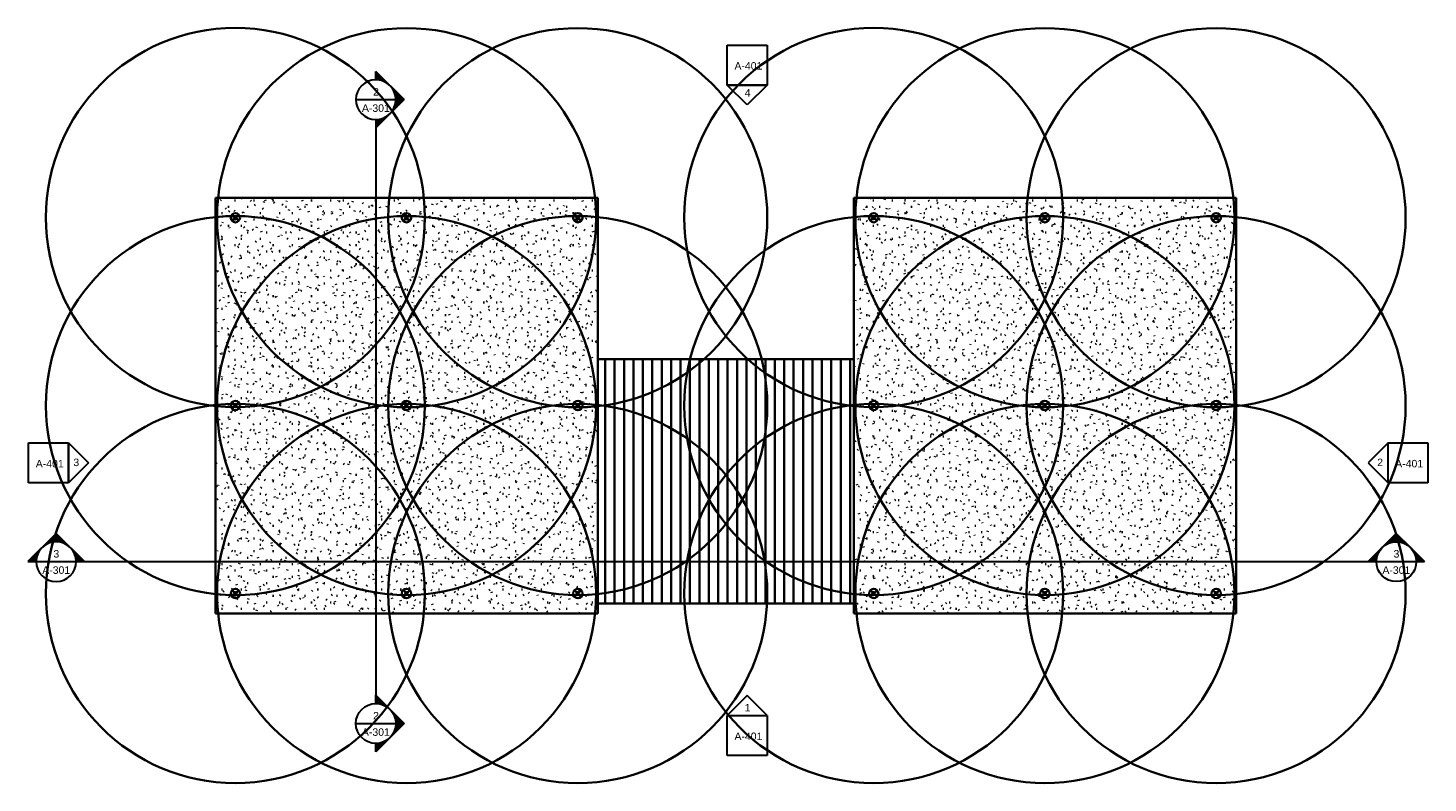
# Model space of a CAD drawing. Header units: inches. Extents: x 34250 to 35935, y -1564 to 1836.
import ezdxf

# ---------------------------------------------------------------- set-up
doc = ezdxf.new("R2010")
doc.units = ezdxf.units.IN
doc.header["$MEASUREMENT"] = 0
for name, color, linetype, lineweight in [('E-LTNG-TERM', 7, 'Continuous', 35), ('G-ANNO-DIMS', 7, 'Continuous', 35), ('G-ANNO-SYMB', 7, 'Continuous', 30), ('G-PLAN-OTLN', 7, 'Continuous', 35)]:
    doc.layers.add(name, color=color, linetype=linetype, lineweight=lineweight)
doc.styles.add('Arial', font='arial.ttf', dxfattribs={"height": 0.125})

# ---------------------------------------------------------------- blocks, each defined once
blk = doc.blocks.new('Elevation - Detail Number-93309-HIGH ROOF PLAN')
at = {"layer": 'G-ANNO-SYMB'}
for p, q in [((-0.25, -0.25), (-0.25, 0.25)), ((-0.25, 0.25), (0.25, 0.25)), ((0.25, 0.25), (0.25, -0.25)), ((0.25, -0.25), (-0.25, -0.25))]:
    blk.add_line(p, q, dxfattribs=at)
blk = doc.blocks.new('Elevation - Detail Number-93036-HIGH ROOF PLAN')
at = {"layer": 'G-ANNO-SYMB'}
for p, q in [((0, 0.25), (-0.25, 0)), ((0.25, 0), (0, 0.25)), ((-0.25, 0), (0.25, 0))]:
    blk.add_line(p, q, dxfattribs=at)
blk = doc.blocks.new('Section - Section Head - Filled-1526-HIGH ROOF PLAN')
at = {"layer": 'G-ANNO-SYMB'}
h = blk.add_hatch(color=256, dxfattribs=at)
edge = h.paths.add_edge_path()
edge.add_line((-0.427, 0.177), (-0.25, 0.354))
edge.add_line((-0.25, 0.354), (-0.25, 0.25))
edge.add_arc((-0.25, 0), 0.25, 90, 135)
h = blk.add_hatch(color=256, dxfattribs=at)
edge = h.paths.add_edge_path()
edge.add_arc((-0.25, 0), 0.25, 45, 90)
edge.add_line((-0.25, 0.25), (-0.25, 0.354))
edge.add_line((-0.25, 0.354), (-0.073, 0.177))
h = blk.add_hatch(color=256, dxfattribs=at)
edge = h.paths.add_edge_path()
edge.add_arc((-0.25, 0), 0.25, 137.9216, 180)
edge.add_line((-0.5, 0), (-0.604, 0))
edge.add_line((-0.604, 0), (-0.436, 0.168))
h = blk.add_hatch(color=256, dxfattribs=at)
edge = h.paths.add_edge_path()
edge.add_line((-0.064, 0.168), (0.104, 0))
edge.add_line((0.104, 0), (0, 0))
edge.add_arc((-0.25, 0), 0.25, 0, 42.0784)
for p, q in [((-0.25, 0.354), (-0.604, 0)), ((-0.25, 0.354), (-0.427, 0.177)), ((-0.25, 0.354), (0.104, 0)), ((-0.25, 0.25), (-0.25, 0.354)), ((-0.073, 0.177), (-0.25, 0.354)), ((-0.25, 0.354), (-0.25, 0.25)), ((-0.436, 0.168), (-0.604, 0)), ((-0.604, 0), (-0.5, 0)), ((0.104, 0), (-0.064, 0.168)), ((0, 0), (0.104, 0)), ((-0.5, 0), (-0.604, 0)), ((0, 0), (0.104, 0))]:
    blk.add_line(p, q, dxfattribs=at)
for start, end in [(360, 180), (90, 135), (45, 90), (137.9216, 180), (180, 360), (0, 42.0784)]:
    blk.add_arc((-0.25, 0), 0.25, start, end, dxfattribs=at)
blk = doc.blocks.new('Floor Plan - HIGH ROOF PLAN_080824')
at = {"layer": 'G-PLAN-OTLN'}
h = blk.add_hatch(dxfattribs=at)
h.set_pattern_fill('FP_1', style=0, pattern_type=2)
h.set_pattern_definition([(0, (0, 17.357), (30.72, 7.673), [1.267, -21.773, 1.267, -21.773, -122.88]), (0, (0, 17.357), (30.72, 7.673), [-46.08, 1.267, -44.813, 1.267, -21.773, -53.76]), (0, (0, 17.357), (30.72, 7.673), [-115.2, 1.267, -14.093, 1.267, -37.133]), (120.022, (11.52, 21.194), (-22.011078, 22.744726), [1.266, -21.758, 1.266, -21.758, -122.799]), (120.022, (11.52, 21.194), (-22.011078, 22.744726), [-46.05, 1.266, -44.783, 1.266, -21.758, -53.725]), (120.022, (11.52, 21.194), (-22.011078, 22.744726), [-115.124, 1.266, -14.084, 1.266, -37.108]), (239.978, (15.36, 36.54), (-8.709337, -30.417442), [1.266, -21.758, 1.266, -21.758, -122.799]), (239.978, (15.36, 36.54), (-8.709337, -30.417442), [-46.05, 1.266, -44.783, 1.266, -21.758, -53.725]), (239.978, (15.36, 36.54), (-8.709337, -30.417442), [-115.124, 1.266, -14.084, 1.266, -37.108])])
h.paths.add_polyline_path([(-3279.6, 2267.2), (-2819.6, 2267.2), (-2819.6, 2767.2), (-3279.6, 2767.2), (-3279.6, 2269.8)])
h = blk.add_hatch(dxfattribs=at)
h.set_pattern_fill('FP_2', style=0, pattern_type=2)
h.set_pattern_definition([(0, (0, 17.358), (30.72, 7.673), [1.267, -21.773, 1.267, -21.773, -122.88]), (0, (0, 17.358), (30.72, 7.673), [-46.08, 1.267, -44.813, 1.267, -21.773, -53.76]), (0, (0, 17.358), (30.72, 7.673), [-115.2, 1.267, -14.093, 1.267, -37.133]), (120.022, (11.52, 21.195), (-22.011078, 22.744726), [1.266, -21.758, 1.266, -21.758, -122.799]), (120.022, (11.52, 21.195), (-22.011078, 22.744726), [-46.05, 1.266, -44.783, 1.266, -21.758, -53.725]), (120.022, (11.52, 21.195), (-22.011078, 22.744726), [-115.124, 1.266, -14.084, 1.266, -37.108]), (239.978, (15.36, 36.541), (-8.709337, -30.417442), [1.266, -21.758, 1.266, -21.758, -122.799]), (239.978, (15.36, 36.541), (-8.709337, -30.417442), [-46.05, 1.266, -44.783, 1.266, -21.758, -53.725]), (239.978, (15.36, 36.541), (-8.709337, -30.417442), [-115.124, 1.266, -14.084, 1.266, -37.108])])
h.paths.add_polyline_path([(-2051.6, 2267.2), (-2051.6, 2767.2), (-2511.6, 2767.2), (-2511.6, 2267.2), (-2191.2, 2267.2)])
h = blk.add_hatch(dxfattribs=at)
h.set_pattern_fill('FP_3', style=0, pattern_type=2)
h.set_pattern_definition([(90, (0, 0), (-11.331, 7e-16), [])])
h.paths.add_polyline_path([(-2817.6, 2279.2), (-2513.9, 2279.2), (-2513.9, 2573.2), (-2817.6, 2573.2), (-2817.6, 2284.9)])
at = {"layer": 'G-ANNO-SYMB'}
for p, q in [((-3110.6, 2885.2), (-3062.6, 2885.2)), ((-3086.6, 2861.2), (-3086.6, 2158.8)), ((-3495.2, 2329.5), (-3447.2, 2329.5)), ((-3447.2, 2329.5), (-1882.8, 2329.5)), ((-1882.8, 2329.5), (-1834.8, 2329.5)), ((-3110.6, 2134.8), (-3062.6, 2134.8))]:
    blk.add_line(p, q, dxfattribs=at)
at = {"layer": 'G-PLAN-OTLN', "color": 7}
for p, q in [((-3279.6, 2267.2), (-3279.6, 2767.2)), ((-2819.6, 2767.2), (-3279.6, 2767.2)), ((-2819.6, 2767.2), (-2819.6, 2267.2)), ((-2511.6, 2267.2), (-2511.6, 2767.2)), ((-2051.6, 2767.2), (-2511.6, 2767.2)), ((-2051.6, 2767.2), (-2051.6, 2267.2)), ((-2819.6, 2573.2), (-2817.6, 2573.2)), ((-2513.9, 2573.2), (-2817.6, 2573.2)), ((-2513.9, 2573.2), (-2511.6, 2573.2)), ((-2819.6, 2279.2), (-2817.6, 2279.2)), ((-2817.6, 2279.2), (-2513.9, 2279.2)), ((-2513.9, 2279.2), (-2511.6, 2279.2)), ((-2819.6, 2267.2), (-3279.6, 2267.2)), ((-2051.6, 2267.2), (-2511.6, 2267.2))]:
    blk.add_line(p, q, dxfattribs=at)
at = {"layer": 'G-ANNO-SYMB', "xscale": 95.99999999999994, "yscale": 95.99999999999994, "zscale": 95.99999999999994}
for name, p in [('Elevation - Detail Number-93309-HIGH ROOF PLAN', (-2639.7, 2926.8)), ('Elevation - Detail Number-93309-HIGH ROOF PLAN', (-3480.3, 2448.4)), ('Elevation - Detail Number-93309-HIGH ROOF PLAN', (-1844.7, 2448.4)), ('Section - Section Head - Filled-1526-HIGH ROOF PLAN', (-3447.2, 2329.5)), ('Elevation - Detail Number-93036-HIGH ROOF PLAN', (-2639.7, 2144.3)), ('Elevation - Detail Number-93309-HIGH ROOF PLAN', (-2639.7, 2120.3))]:
    blk.add_blockref(name, p, dxfattribs=at)
at = {"layer": 'G-ANNO-SYMB'}
for name, p, xscale, yscale, zscale, rotation in [('Section - Section Head - Filled-1526-HIGH ROOF PLAN', (-3086.6, 2861.2), 95.99999999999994, 95.99999999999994, 95.99999999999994, 270), ('Elevation - Detail Number-93036-HIGH ROOF PLAN', (-1868.7, 2448.4), 96.00000000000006, 96.00000000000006, 96.00000000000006, 90)]:
    blk.add_blockref(name, p, dxfattribs=dict(at, xscale=xscale, yscale=yscale, zscale=zscale, rotation=rotation))
at = {"layer": 'G-ANNO-SYMB', "extrusion": (0, 0, -1)}
for name, p, xscale, yscale, zscale, rotation in [('Elevation - Detail Number-93036-HIGH ROOF PLAN', (2639.7, 2902.8), 95.99999999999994, 95.99999999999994, 95.99999999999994, 180), ('Elevation - Detail Number-93036-HIGH ROOF PLAN', (3456.3, 2448.4), 96.00000000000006, 96.00000000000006, 96.00000000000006, 90), ('Section - Section Head - Filled-1526-HIGH ROOF PLAN', (3086.6, 2158.8), 96.00000000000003, 96.00000000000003, 96.00000000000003, 90)]:
    blk.add_blockref(name, p, dxfattribs=dict(at, xscale=xscale, yscale=yscale, zscale=zscale, rotation=rotation))
at = {"layer": 'G-ANNO-SYMB', "extrusion": (0, 0, -1), "xscale": 95.99999999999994, "yscale": 95.99999999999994, "zscale": 95.99999999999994}
blk.add_blockref('Section - Section Head - Filled-1526-HIGH ROOF PLAN', (1882.8, 2329.5), dxfattribs=at)
at = {"layer": 'G-ANNO-SYMB', "char_height": 9, "attachment_point": 1, "style": 'Arial'}
for s, insert, width in [('A-401', (-2655.1, 2930.3), 40.905), ('2', (-3089.9, 2899.1), 8.484), ('4', (-2642.8, 2897.8), 8.484), ('A-301', (-3103.3, 2879.5), 40.905), ('A-401', (-3495.7, 2451.9), 40.905), ('3', (-3450.5, 2453.4), 8.484), ('2', (-1881.8, 2453.4), 8.484), ('A-401', (-1860.1, 2451.9), 40.905), ('3', (-3474.5, 2343.4), 8.484), ('3', (-1862.1, 2343.4), 8.484), ('A-301', (-3487.9, 2323.8), 40.905), ('A-301', (-1875.5, 2323.8), 40.905), ('1', (-2642.8, 2158.3), 8.484), ('2', (-3089.9, 2148.7), 8.484), ('A-301', (-3103.3, 2129), 40.905), ('A-401', (-2655.1, 2123.9), 40.905)]:
    blk.add_mtext(s, dxfattribs=dict(at, insert=insert, width=width))

msp = doc.modelspace()

# ---------------------------------------------------------------- hatches: boundary and pattern name
at = {"layer": 'E-LTNG-TERM'}
h = msp.add_hatch(color=7, dxfattribs=at)
h.dxf.hatch_style = 1
h.paths.add_polyline_path([(34501.7, 1608, 1), (34498, 1608, 1)])
h = msp.add_hatch(color=7, dxfattribs=at)
h.dxf.hatch_style = 1
h.paths.add_polyline_path([(34707.7, 1608, 1), (34704, 1608, 1)])
h = msp.add_hatch(color=7, dxfattribs=at)
h.dxf.hatch_style = 1
h.paths.add_polyline_path([(34913.7, 1608, 1), (34910, 1608, 1)])
h = msp.add_hatch(color=7, dxfattribs=at)
h.dxf.hatch_style = 1
h.paths.add_polyline_path([(35269.7, 1608, 1), (35266, 1608, 1)])
h = msp.add_hatch(color=7, dxfattribs=at)
h.dxf.hatch_style = 1
h.paths.add_polyline_path([(35475.7, 1608, 1), (35472, 1608, 1)])
h = msp.add_hatch(color=7, dxfattribs=at)
h.dxf.hatch_style = 1
h.paths.add_polyline_path([(35681.7, 1608, 1), (35678, 1608, 1)])
h = msp.add_hatch(color=7, dxfattribs=at)
h.dxf.hatch_style = 1
h.paths.add_polyline_path([(34501.7, 1382, 1), (34498, 1382, 1)])
h = msp.add_hatch(color=7, dxfattribs=at)
h.dxf.hatch_style = 1
h.paths.add_polyline_path([(34707.7, 1382, 1), (34704, 1382, 1)])
h = msp.add_hatch(color=7, dxfattribs=at)
h.dxf.hatch_style = 1
h.paths.add_polyline_path([(34913.7, 1382, 1), (34910, 1382, 1)])
h = msp.add_hatch(color=7, dxfattribs=at)
h.dxf.hatch_style = 1
h.paths.add_polyline_path([(35269.7, 1382, 1), (35266, 1382, 1)])
h = msp.add_hatch(color=7, dxfattribs=at)
h.dxf.hatch_style = 1
h.paths.add_polyline_path([(35475.7, 1382, 1), (35472, 1382, 1)])
h = msp.add_hatch(color=7, dxfattribs=at)
h.dxf.hatch_style = 1
h.paths.add_polyline_path([(35681.7, 1382, 1), (35678, 1382, 1)])
h = msp.add_hatch(color=7, dxfattribs=at)
h.dxf.hatch_style = 1
h.paths.add_polyline_path([(34501.7, 1156, 1), (34498, 1156, 1)])
h = msp.add_hatch(color=7, dxfattribs=at)
h.dxf.hatch_style = 1
h.paths.add_polyline_path([(34707.7, 1156, 1), (34704, 1156, 1)])
h = msp.add_hatch(color=7, dxfattribs=at)
h.dxf.hatch_style = 1
h.paths.add_polyline_path([(34913.7, 1156, 1), (34910, 1156, 1)])
h = msp.add_hatch(color=7, dxfattribs=at)
h.dxf.hatch_style = 1
h.paths.add_polyline_path([(35269.7, 1156, 1), (35266, 1156, 1)])
h = msp.add_hatch(color=7, dxfattribs=at)
h.dxf.hatch_style = 1
h.paths.add_polyline_path([(35475.7, 1156, 1), (35472, 1156, 1)])
h = msp.add_hatch(color=7, dxfattribs=at)
h.dxf.hatch_style = 1
h.paths.add_polyline_path([(35681.7, 1156, 1), (35678, 1156, 1)])

# ---------------------------------------------------------------- linework, layer by layer
at = {"layer": 'E-LTNG-TERM', "color": 7}
for p, q in [((34495.9, 1604.1), (34503.8, 1612)), ((34495.9, 1612), (34503.8, 1604.1)), ((34701.9, 1604.1), (34709.8, 1612)), ((34701.9, 1612), (34709.8, 1604.1)), ((34907.9, 1604.1), (34915.8, 1612)), ((34907.9, 1612), (34915.8, 1604.1)), ((35263.9, 1604.1), (35271.8, 1612)), ((35263.9, 1612), (35271.8, 1604.1)), ((35469.9, 1604.1), (35477.8, 1612)), ((35469.9, 1612), (35477.8, 1604.1)), ((35675.9, 1604.1), (35683.8, 1612)), ((35675.9, 1612), (35683.8, 1604.1)), ((34495.9, 1378.1), (34503.8, 1386)), ((34495.9, 1386), (34503.8, 1378.1)), ((34701.9, 1378.1), (34709.8, 1386)), ((34701.9, 1386), (34709.8, 1378.1)), ((34907.9, 1378.1), (34915.8, 1386)), ((34907.9, 1386), (34915.8, 1378.1)), ((35263.9, 1378.1), (35271.8, 1386)), ((35263.9, 1386), (35271.8, 1378.1)), ((35469.9, 1378.1), (35477.8, 1386)), ((35469.9, 1386), (35477.8, 1378.1)), ((35675.9, 1378.1), (35683.8, 1386)), ((35675.9, 1386), (35683.8, 1378.1)), ((34495.9, 1152.1), (34503.8, 1160)), ((34495.9, 1160), (34503.8, 1152.1)), ((34701.9, 1152.1), (34709.8, 1160)), ((34701.9, 1160), (34709.8, 1152.1)), ((34907.9, 1152.1), (34915.8, 1160)), ((34907.9, 1160), (34915.8, 1152.1)), ((35263.9, 1152.1), (35271.8, 1160)), ((35263.9, 1160), (35271.8, 1152.1)), ((35469.9, 1152.1), (35477.8, 1160)), ((35469.9, 1160), (35477.8, 1152.1)), ((35675.9, 1152.1), (35683.8, 1160)), ((35675.9, 1160), (35683.8, 1152.1))]:
    msp.add_line(p, q, dxfattribs=at)
for centre, radius in [((34499.8, 1608), 5.62), ((34499.8, 1608), 1.84), ((34705.8, 1608), 5.62), ((34705.8, 1608), 1.84), ((34911.8, 1608), 5.62), ((34911.8, 1608), 1.84), ((35267.8, 1608), 5.62), ((35267.8, 1608), 1.84), ((35473.8, 1608), 5.62), ((35473.8, 1608), 1.84), ((35679.8, 1608), 5.62), ((35679.8, 1608), 1.84), ((34499.8, 1382), 5.62), ((34499.8, 1382), 1.84), ((34705.8, 1382), 5.62), ((34705.8, 1382), 1.84), ((34911.8, 1382), 5.62), ((34911.8, 1382), 1.84), ((35267.8, 1382), 5.62), ((35267.8, 1382), 1.84), ((35473.8, 1382), 5.62), ((35473.8, 1382), 1.84), ((35679.8, 1382), 5.62), ((35679.8, 1382), 1.84), ((34499.8, 1156), 5.62), ((34499.8, 1156), 1.84), ((34705.8, 1156), 5.62), ((34705.8, 1156), 1.84), ((34911.8, 1156), 5.62), ((34911.8, 1156), 1.84), ((35267.8, 1156), 5.62), ((35267.8, 1156), 1.84), ((35473.8, 1156), 5.62), ((35473.8, 1156), 1.84), ((35679.8, 1156), 5.62), ((35679.8, 1156), 1.84)]:
    msp.add_circle(centre, radius, dxfattribs=at)
at = {"layer": 'G-ANNO-DIMS', "color": 7}
for centre in [(34499.8, 1608.2), (34705.8, 1608), (34911.8, 1608), (35267.8, 1608.2), (35473.8, 1608), (35679.8, 1608), (34499.8, 1382), (34705.8, 1382), (34911.8, 1382), (35267.8, 1382), (35473.8, 1382), (35679.8, 1382), (34499.8, 1156), (34705.8, 1156), (34911.8, 1156), (35267.8, 1156), (35473.8, 1156), (35679.8, 1156)]:
    msp.add_circle(centre, 228, dxfattribs=at)

# ---------------------------------------------------------------- block references
msp.add_blockref('Floor Plan - HIGH ROOF PLAN_080824', (37755.4, -1135.2), dxfattribs=at)

doc.saveas('drawing.dxf')
